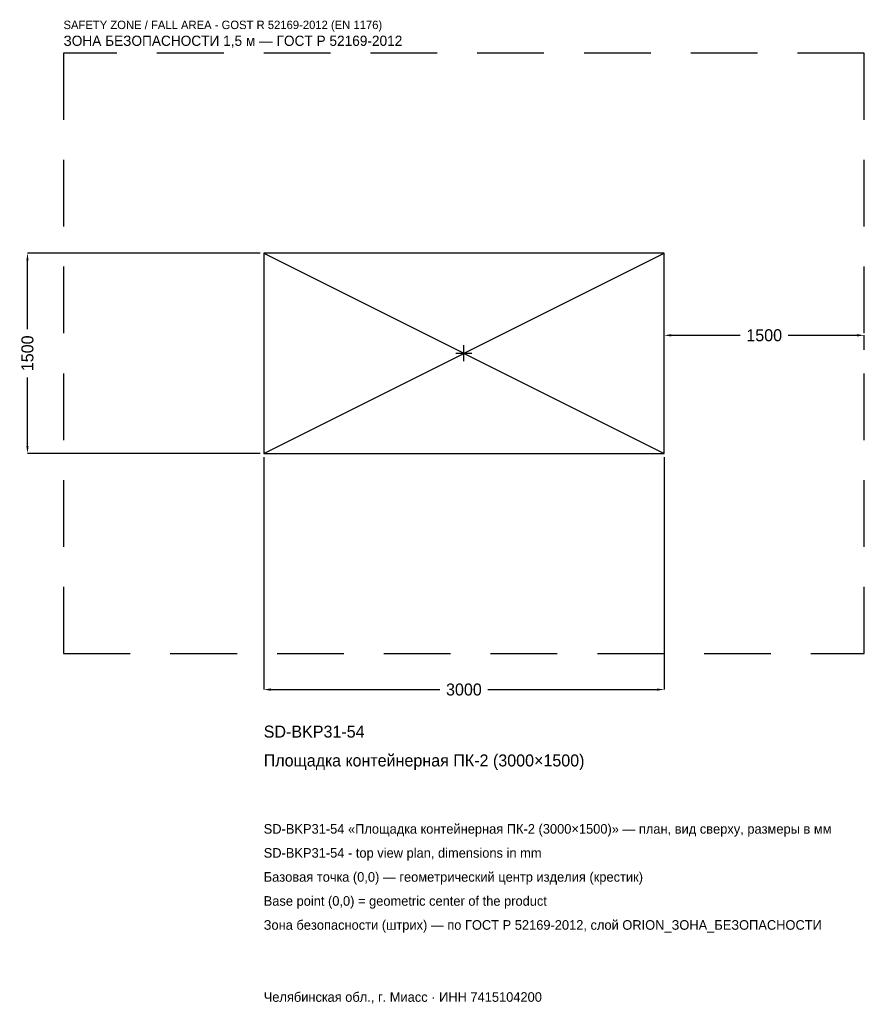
# Model space of a CAD drawing. Header units: metres. Extents: x -3328 to 3000, y -4879 to 2500.
import ezdxf

# ---------------------------------------------------------------- set-up
doc = ezdxf.new("R2010")
doc.units = ezdxf.units.M
doc.linetypes.add('DASHED', pattern=[800, 500, -300])
for name, color, linetype in [('ЗСК_ДАННЫЕ', 3, 'Continuous'), ('ЗСК_ЗОНА_БЕЗОПАСНОСТИ', 1, 'Continuous'), ('ЗСК_КОНТУР', 7, 'Continuous'), ('ЗСК_РАЗМЕРЫ', 8, 'Continuous')]:
    doc.layers.add(name, color=color, linetype=linetype)
doc.dimstyles.new('ORION', dxfattribs={"dimtxt": 90, "dimasz": 54, "dimexe": 1.25, "dimexo": 27, "dimtad": 1, "dimdec": 0, "dimcen": 2.5, "dimazin": 3, "dimtfac": 1, "dimtmove": 0, "dimatfit": 3})

# ---------------------------------------------------------------- blocks, each defined once
blk = doc.blocks.new('_CLOSEDFILLED')
at = {"color": 0, "linetype": 'BYBLOCK'}
blk.add_solid([(-1, 0.16), (0, 0), (-1, -0.16)], dxfattribs=at)
blk = doc.blocks.new('*D1')
for p, q in [((-1500, -777), (-1500, -2520)), ((1500, -777), (1500, -2520)), ((-1446, -2520), (-180, -2520)), ((180, -2520), (1446, -2520))]:
    blk.add_line(p, q)
at = {"layer": 'Defpoints'}
for p in [(-1500, -750), (1500, -750), (-1500, -2520)]:
    blk.add_point(p, dxfattribs=at)
at = {"layer": 'ЗСК_РАЗМЕРЫ', "xscale": 54, "yscale": 54, "rotation": 180}
blk.add_blockref('_CLOSEDFILLED', (-1500, -2520), dxfattribs=at)
at = {"layer": 'ЗСК_РАЗМЕРЫ', "xscale": 54, "yscale": 54}
blk.add_blockref('_CLOSEDFILLED', (1500, -2520), dxfattribs=at)
at = {"layer": 'ЗСК_РАЗМЕРЫ', "insert": (0, -2520), "char_height": 90, "attachment_point": 5}
blk.add_mtext('3000', dxfattribs=at)
blk = doc.blocks.new('*D2')
for p, q in [((-1527, 750), (-3270, 750)), ((-3270, 180), (-3270, 696)), ((-3270, -696), (-3270, -180)), ((-1527, -750), (-3270, -750))]:
    blk.add_line(p, q)
at = {"layer": 'Defpoints'}
for p in [(-1500, 750), (-3270, -750), (-1500, -750)]:
    blk.add_point(p, dxfattribs=at)
at = {"layer": 'ЗСК_РАЗМЕРЫ', "xscale": 54, "yscale": 54}
for p, rotation in [((-3270, 750), 90), ((-3270, -750), 270)]:
    blk.add_blockref('_CLOSEDFILLED', p, dxfattribs=dict(at, rotation=rotation))
at = {"layer": 'ЗСК_РАЗМЕРЫ', "insert": (-3270, 0), "char_height": 90, "attachment_point": 5, "rotation": 90}
blk.add_mtext('1500', dxfattribs=at)
blk = doc.blocks.new('*D3')
for p, q in [((1500, 27), (1500, 135)), ((1554, 135), (2070, 135)), ((2430, 135), (2946, 135)), ((3000, 27), (3000, 135))]:
    blk.add_line(p, q)
at = {"layer": 'Defpoints'}
for p in [(1500, 135), (1500, 0), (3000, 0)]:
    blk.add_point(p, dxfattribs=at)
at = {"layer": 'ЗСК_РАЗМЕРЫ', "xscale": 54, "yscale": 54, "rotation": 180}
blk.add_blockref('_CLOSEDFILLED', (1500, 135), dxfattribs=at)
at = {"layer": 'ЗСК_РАЗМЕРЫ', "xscale": 54, "yscale": 54}
blk.add_blockref('_CLOSEDFILLED', (3000, 135), dxfattribs=at)
at = {"layer": 'ЗСК_РАЗМЕРЫ', "insert": (2250, 135), "char_height": 90, "attachment_point": 5}
blk.add_mtext('1500', dxfattribs=at)
blk = doc.blocks.new('ОРИОН SD-BKP31-54 Площадка контейнерная ПК-2 (3000×1500)')
at = {"layer": 'ЗСК_ЗОНА_БЕЗОПАСНОСТИ', "linetype": 'DASHED'}
blk.add_lwpolyline([(-3000, -2250), (3000, -2250), (3000, 2250), (-3000, 2250)], close=True, dxfattribs=at)
at = {"layer": 'ЗСК_КОНТУР'}
for p, q in [((-1500, -750), (1500, 750)), ((-1500, 750), (1500, -750))]:
    blk.add_line(p, q, dxfattribs=at)
blk.add_lwpolyline([(-1500, -750), (1500, -750), (1500, 750), (-1500, 750)], close=True, dxfattribs=at)
at = {"layer": 'ЗСК_РАЗМЕРЫ'}
for p, q in [((-60, 0), (60, 0)), ((0, -60), (0, 60))]:
    blk.add_line(p, q, dxfattribs=at)
at = {"layer": 'ЗСК_ДАННЫЕ'}
for tag, p in [('АРТИКУЛ', (-1500, -2880)), ('НАИМЕНОВАНИЕ', (-1500, -3096))]:
    blk.add_attdef(tag, p, '', height=90, dxfattribs=at)
at = {"layer": 'ЗСК_ДАННЫЕ', "flags": 1}
for tag, p in [('ПРОИЗВОДИТЕЛЬ', (-1500, -3312)), ('ТЕЛЕФОН', (-1500, -3528)), ('САЙТ', (-1500, -3960)), ('АДРЕС', (-1500, -4176)), ('РЕКВИЗИТЫ', (-1500, -4392)), ('ГАБАРИТЫ', (-1500, -4608)), ('ЗОНА_БЕЗОПАСНОСТИ', (-1500, -4824))]:
    blk.add_attdef(tag, p, '', height=90, dxfattribs=at)
at = {"layer": 'ЗСК_ЗОНА_БЕЗОПАСНОСТИ', "color": 1}
for s, height, p in [('SAFETY ZONE / FALL AREA - GOST R 52169-2012 (EN 1176)', 63, (-3000, 2430)), ('ЗОНА БЕЗОПАСНОСТИ 1,5 м — ГОСТ Р 52169-2012', 76.5, (-3000, 2304))]:
    blk.add_text(s, height=height, dxfattribs=at).set_placement(p)
at = {"layer": 'ЗСК_РАЗМЕРЫ'}
dim = blk.add_linear_dim(base=(-3270, -750), p1=(-1500, -750), p2=(-1500, 750), angle=90, dimstyle='ORION', dxfattribs=at)
dim.commit()
dim.dimension.update_dxf_attribs({"geometry": '*D2', "text_midpoint": (-3270, 0)})
for base, p1, p2, picture, middle in [((1500, 135), (1500, 0), (3000, 0), '*D3', (2250, 135)), ((-1500, -2520), (-1500, -750), (1500, -750), '*D1', (0, -2520))]:
    dim = blk.add_linear_dim(base=base, p1=p1, p2=p2, dimstyle='ORION', dxfattribs=at)
    dim.commit()
    dim.dimension.update_dxf_attribs({"geometry": picture, "text_midpoint": middle})

msp = doc.modelspace()

# ---------------------------------------------------------------- block references
msp.add_blockref('ОРИОН SD-BKP31-54 Площадка контейнерная ПК-2 (3000×1500)', (0, 0)).add_auto_attribs({'АРТИКУЛ': 'SD-BKP31-54', 'НАИМЕНОВАНИЕ': 'Площадка контейнерная ПК-2 (3000×1500)'})

# ---------------------------------------------------------------- texts
at = {"layer": 'ЗСК_ДАННЫЕ', "color": 3}
for s, p in [('SD-BKP31-54 «Площадка контейнерная ПК-2 (3000×1500)» — план, вид сверху, размеры в мм', (-1500, -3600)), ('SD-BKP31-54 - top view plan, dimensions in mm', (-1500, -3780)), ('Челябинская обл., г. Миасс · ИНН 7415104200', (-1500, -4860))]:
    msp.add_text(s, height=72, dxfattribs=at).set_placement(p)
at = {"layer": 'ЗСК_ДАННЫЕ', "color": 7}
for s, p in [('Базовая точка (0,0) — геометрический центр изделия (крестик)', (-1500, -3960)), ('Base point (0,0) = geometric center of the product', (-1500, -4140))]:
    msp.add_text(s, height=72, dxfattribs=at).set_placement(p)
at = {"layer": 'ЗСК_ДАННЫЕ', "color": 1}
msp.add_text('Зона безопасности (штрих) — по ГОСТ Р 52169-2012, слой ORION_ЗОНА_БЕЗОПАСНОСТИ', height=72, dxfattribs=at).set_placement((-1500, -4320))

doc.saveas('drawing.dxf')
